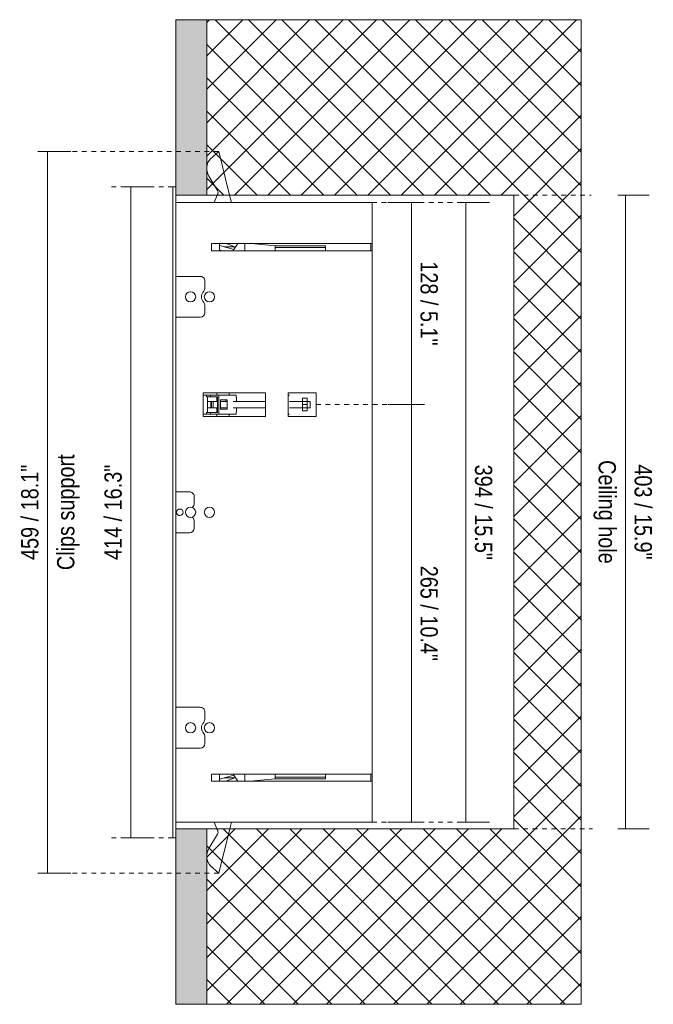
# Model space of a CAD drawing. Header units: millimetres. Extents: x -6861 to -4752, y -1287 to 6892.
# Tile 12 of 12: x -6223 to -5820, y 6267 to 6892. Entities that reach past the tile are written whole.
import ezdxf

# ---------------------------------------------------------------- set-up
doc = ezdxf.new("R2010")
doc.units = ezdxf.units.MM
doc.linetypes.add('Dash', pattern=[6, 3, -3])
doc.layers.add('A-ANNO-DIMS', color=7, linetype='Dash', lineweight=9, true_color=0xd2d2d2)
for name, color, linetype, lineweight in [('A-ANNO-DIMS-5', 7, 'Continuous', 9), ('A-DETL-GENF', 7, 'Continuous', 9), ('E-LITE-EQPM', 7, 'Continuous', 20)]:
    doc.layers.add(name, color=color, linetype=linetype, lineweight=lineweight)
doc.styles.add('Arial Narrow', font='ARIALN.TTF', dxfattribs={"height": 11})
doc.dimstyles.new('FARO_-_2_2mm_Arial_Narrow_mm_Inch_Left', dxfattribs={"dimscale": 304.8, "dimtxt": 11.257741, "dimasz": 0, "dimexe": 0.049213, "dimexo": 0.0625, "dimgap": 0.008202, "dimtad": 1, "dimdec": 0, "dimzin": 0, "dimdsep": 46, "dimtxsty": 'Arial Narrow', "dimblk1": 'NONE', "dimblk2": 'NONE', "dimsah": 1, "dimcen": 0.09, "dimadec": 0, "dimazin": 0, "dimtfac": 1, "dimtdec": 4, "dimtix": 1, "dimtmove": 0, "dimatfit": 3, "dimfxl": 0.016404, "dimfxlon": 1, "dimtvp": 1, "dimtolj": 1, "dimtzin": 0, "dimarcsym": 2})
doc.dimstyles.new('FARO_-_2_2mm_Arial_Narrow_mm_Inch_Right', dxfattribs={"dimscale": 304.8, "dimtxt": 11.257741, "dimasz": 0, "dimexe": 0.049213, "dimexo": 0.0625, "dimgap": 0.008202, "dimtad": 1, "dimdec": 0, "dimzin": 0, "dimdsep": 46, "dimtxsty": 'Arial Narrow', "dimblk1": 'NONE', "dimblk2": 'NONE', "dimsah": 1, "dimcen": 0.09, "dimadec": 0, "dimazin": 0, "dimtfac": 1, "dimtdec": 4, "dimtix": 1, "dimtmove": 0, "dimatfit": 3, "dimfxl": 0.016404, "dimfxlon": 1, "dimtvp": 1, "dimtolj": 1, "dimtzin": 0, "dimarcsym": 2})

# ---------------------------------------------------------------- blocks, each defined once
blk = doc.blocks.new('MINI COLIN-3 - 00-656166-Planta_PDF')
at = {"layer": 'E-LITE-EQPM'}
for p, q in [((-3241.59, 6808.83), (-3246.82, 6804.16)), ((-3234.65, 6781), (-3241.59, 6808.83)), ((-3247.88, 6793.18), (-3242.37, 6783.96)), ((-3270.76, 6372.65), (-3270.76, 6786.35)), ((-3268.96, 6786.35), (-3270.76, 6786.35)), ((-3242.22, 6781.73), (-3242.54, 6781)), ((-3268.96, 6781), (-3268.96, 6378.4)), ((-3268.96, 6776.4), (-3145.1, 6776.4)), ((-3242.54, 6781), (-3244.52, 6776.4)), ((-3233.5, 6776.4), (-3234.65, 6781)), ((-3145.1, 6776.4), (-3144, 6776.4)), ((-3144, 6750.19), (-3144, 6776.4)), ((-3241.12, 6745.72), (-3241.12, 6750.25)), ((-3246.26, 6745.69), (-3246.26, 6750.19)), ((-3246.26, 6750.19), (-3145.1, 6750.19)), ((-3145.1, 6745.69), (-3246.26, 6745.69)), ((-3241.1, 6746.17), (-3239.7, 6745.7)), ((-3231.97, 6746.44), (-3241.09, 6749.04)), ((-3241.09, 6748.63), (-3241.09, 6748.5)), ((-3231.33, 6748.11), (-3237.82, 6748.11)), ((-3236.8, 6750.2), (-3231.33, 6748.11)), ((-3224.9, 6745.69), (-3224.9, 6750.19)), ((-3205.63, 6748.78), (-3220.66, 6750.19)), ((-3173.65, 6748.88), (-3205.65, 6748.88)), ((-3205.65, 6748.73), (-3205.65, 6748.88)), ((-3173.65, 6747.85), (-3205.65, 6747.85)), ((-3205.65, 6747.76), (-3205.65, 6747.85)), ((-3205.65, 6747.39), (-3205.65, 6747.76)), ((-3205.63, 6748.75), (-3205.63, 6747.9)), ((-3205.63, 6747.41), (-3205.63, 6745.75)), ((-3173.65, 6748.88), (-3173.65, 6747.87)), ((-3173.65, 6747.85), (-3173.65, 6747.76)), ((-3173.65, 6747.76), (-3173.65, 6745.7)), ((-3145.1, 6750.19), (-3144, 6750.19)), ((-3144, 6745.69), (-3145.1, 6745.69)), ((-3144.8, 6745.69), (-3144.8, 6750.19)), ((-3144, 6750.19), (-3144, 6745.69)), ((-3144, 6413.19), (-3144, 6745.69)), ((-3266.51, 6729.39), (-3268.63, 6729.39)), ((-3253.62, 6729.39), (-3266.51, 6729.39)), ((-3250.4, 6721.63), (-3250.4, 6726.45)), ((-3250.4, 6706.34), (-3250.4, 6711.16)), ((-3268.63, 6703.39), (-3266.51, 6703.39)), ((-3266.51, 6703.39), (-3253.35, 6703.39)), ((-3251.49, 6655.45), (-3211.75, 6655.45)), ((-3251.49, 6640.45), (-3251.49, 6655.45)), ((-3251.49, 6653.95), (-3249.2, 6653.95)), ((-3251.49, 6641.95), (-3251.49, 6653.95)), ((-3249.26, 6653.93), (-3249.26, 6652.93)), ((-3249.26, 6653.93), (-3246.82, 6653.93)), ((-3246.82, 6652.93), (-3249.26, 6652.93)), ((-3248.81, 6642.93), (-3248.81, 6652.93)), ((-3246.82, 6653.93), (-3241.59, 6653.93)), ((-3246.82, 6652.93), (-3246.82, 6653.93)), ((-3242.43, 6652.93), (-3246.82, 6652.93)), ((-3242.86, 6655.43), (-3242.86, 6653.93)), ((-3242.86, 6655.43), (-3242.86, 6655.43)), ((-3242.86, 6652.93), (-3242.86, 6649.93)), ((-3242.43, 6642.93), (-3242.43, 6652.93)), ((-3242.34, 6655.43), (-3242.29, 6655.43)), ((-3241.59, 6653.93), (-3230.44, 6653.93)), ((-3241.59, 6653.93), (-3241.59, 6641.93)), ((-3240.53, 6644.93), (-3240.53, 6650.93)), ((-3240.53, 6650.93), (-3236.18, 6650.93)), ((-3237.14, 6650.4), (-3237.15, 6650.93)), ((-3236.18, 6650.93), (-3236.18, 6649.93)), ((-3234.85, 6653.93), (-3234.85, 6655.43)), ((-3234.85, 6655.43), (-3234.85, 6655.43)), ((-3230.44, 6653.93), (-3230.44, 6652.43)), ((-3230.44, 6652.43), (-3230.39, 6652.43)), ((-3230.39, 6652.43), (-3230.36, 6652.43)), ((-3230.36, 6649.98), (-3230.36, 6652.43)), ((-3211.75, 6655.45), (-3211.75, 6640.45)), ((-3197.34, 6640.45), (-3197.34, 6655.45)), ((-3197.34, 6655.45), (-3179.72, 6655.45)), ((-3197.34, 6653.95), (-3196.54, 6653.95)), ((-3197.34, 6641.95), (-3197.34, 6653.95)), ((-3188.4, 6647.93), (-3188.4, 6651.93)), ((-3188.4, 6651.93), (-3185.37, 6651.93)), ((-3185.37, 6651.93), (-3185.37, 6647.93)), ((-3179.72, 6655.45), (-3179.72, 6640.45)), ((-3246.67, 6649.98), (-3248.81, 6649.98)), ((-3248.81, 6645.89), (-3246.67, 6645.89)), ((-3246.68, 6649.93), (-3246.68, 6645.93)), ((-3246.68, 6649.93), (-3246.67, 6649.93)), ((-3246.67, 6645.93), (-3246.68, 6645.93)), ((-3246.67, 6649.93), (-3246.27, 6649.93)), ((-3246.67, 6649.93), (-3246.67, 6645.93)), ((-3246.27, 6645.93), (-3246.67, 6645.93)), ((-3246.27, 6649.93), (-3245.21, 6649.93)), ((-3246.27, 6649.93), (-3246.27, 6645.93)), ((-3245.21, 6645.93), (-3246.27, 6645.93)), ((-3245.26, 6649.93), (-3244.7, 6649.93)), ((-3244.7, 6645.93), (-3245.26, 6645.93)), ((-3245.21, 6649.93), (-3245.21, 6645.93)), ((-3244.7, 6649.93), (-3242.43, 6649.93)), ((-3242.43, 6645.93), (-3244.7, 6645.93)), ((-3242.86, 6645.93), (-3242.86, 6642.93)), ((-3240.53, 6649.93), (-3236.61, 6649.93)), ((-3236.61, 6645.93), (-3240.53, 6645.93)), ((-3236.18, 6644.93), (-3240.53, 6644.93)), ((-3236.61, 6649.93), (-3236.18, 6649.93)), ((-3236.18, 6645.93), (-3236.61, 6645.93)), ((-3236.18, 6649.93), (-3236.18, 6645.93)), ((-3236.18, 6645.93), (-3236.18, 6644.93)), ((-3211.75, 6649.98), (-3232.46, 6649.98)), ((-3232.46, 6645.89), (-3211.75, 6645.89)), ((-3230.36, 6643.43), (-3230.36, 6645.89)), ((-3196.55, 6645.89), (-3183.38, 6645.89)), ((-3183.38, 6649.98), (-3196.54, 6649.98)), ((-3188.4, 6643.93), (-3188.4, 6647.93)), ((-3188.4, 6647.93), (-3185.37, 6647.93)), ((-3188.4, 6643.93), (-3185.37, 6643.93)), ((-3185.37, 6647.93), (-3185.37, 6643.93)), ((-3183.38, 6647.93), (-3183.38, 6649.98)), ((-3183.38, 6645.89), (-3183.38, 6647.93)), ((-3249.2, 6641.95), (-3251.49, 6641.95)), ((-3211.75, 6640.45), (-3251.49, 6640.45)), ((-3249.26, 6642.93), (-3249.26, 6641.93)), ((-3249.26, 6642.93), (-3246.82, 6642.93)), ((-3249.26, 6641.93), (-3246.82, 6641.93)), ((-3246.82, 6642.93), (-3242.43, 6642.93)), ((-3246.82, 6641.93), (-3246.82, 6642.93)), ((-3246.82, 6641.93), (-3241.59, 6641.93)), ((-3242.86, 6641.93), (-3242.86, 6640.45)), ((-3241.59, 6641.93), (-3230.44, 6641.93)), ((-3234.85, 6640.45), (-3234.85, 6641.93)), ((-3230.44, 6643.43), (-3230.44, 6641.93)), ((-3230.44, 6643.43), (-3230.39, 6643.43)), ((-3230.36, 6643.43), (-3230.39, 6643.43)), ((-3196.54, 6641.95), (-3197.34, 6641.95)), ((-3179.72, 6640.45), (-3197.34, 6640.45)), ((-3266.51, 6592.49), (-3268.63, 6592.49)), ((-3260.45, 6592.49), (-3266.51, 6592.49)), ((-3257.23, 6584.73), (-3257.23, 6589.55)), ((-3257.23, 6569.44), (-3257.23, 6574.26)), ((-3268.63, 6566.49), (-3266.51, 6566.49)), ((-3266.51, 6566.49), (-3260.18, 6566.49)), ((-3266.51, 6455.59), (-3268.63, 6455.59)), ((-3253.62, 6455.59), (-3266.51, 6455.59)), ((-3250.4, 6447.83), (-3250.4, 6452.65)), ((-3250.4, 6432.54), (-3250.4, 6437.36)), ((-3268.63, 6429.59), (-3266.51, 6429.59)), ((-3266.51, 6429.59), (-3253.35, 6429.59)), ((-3246.26, 6408.69), (-3246.26, 6413.19)), ((-3246.26, 6413.19), (-3145.1, 6413.19)), ((-3241.12, 6408.64), (-3241.12, 6413.16)), ((-3240.02, 6413.19), (-3241.1, 6412.82)), ((-3241.09, 6409.96), (-3231.97, 6412.55)), ((-3224.9, 6408.69), (-3224.9, 6413.19)), ((-3205.63, 6413.14), (-3205.63, 6411.57)), ((-3173.65, 6413.19), (-3173.65, 6411.31)), ((-3145.1, 6413.19), (-3144, 6413.19)), ((-3144.8, 6408.69), (-3144.8, 6413.19)), ((-3144, 6413.19), (-3144, 6408.69)), ((-3145.1, 6408.69), (-3246.26, 6408.69)), ((-3241.09, 6410.49), (-3241.09, 6410.37)), ((-3237.85, 6410.88), (-3231.34, 6410.88)), ((-3231.34, 6410.88), (-3237.08, 6408.69)), ((-3231.46, 6408.69), (-3231.33, 6408.74)), ((-3221.8, 6408.69), (-3205.63, 6410.21)), ((-3205.65, 6411.31), (-3205.65, 6411.59)), ((-3205.65, 6411.22), (-3205.65, 6411.31)), ((-3205.65, 6411.22), (-3173.65, 6411.22)), ((-3205.65, 6410.21), (-3173.65, 6410.21)), ((-3205.63, 6411.22), (-3205.63, 6410.21)), ((-3173.65, 6411.31), (-3173.65, 6411.22)), ((-3173.65, 6411.21), (-3173.65, 6410.21)), ((-3144, 6408.69), (-3145.1, 6408.69)), ((-3144, 6382.6), (-3144, 6408.69)), ((-3145.1, 6382.6), (-3268.96, 6382.6)), ((-3242.71, 6378.4), (-3244.52, 6382.6)), ((-3233.5, 6382.6), (-3234.55, 6378.4)), ((-3144, 6382.6), (-3145.1, 6382.6)), ((-3247.88, 6365.81), (-3242.37, 6375.04)), ((-3242.22, 6377.27), (-3242.71, 6378.4)), ((-3234.55, 6378.4), (-3241.59, 6350.16)), ((-3268.96, 6372.65), (-3270.76, 6372.65)), ((-3241.59, 6350.16), (-3246.82, 6354.83))]:
    blk.add_line(p, q, dxfattribs=at)
at = {"layer": 'E-LITE-EQPM', "flags": 128}
for points in [[(-3229.45, 6750.19), (-3232.36, 6745.87), (-3232.46, 6745.7)], [(-3232.4, 6413.19), (-3232.36, 6413.12), (-3229.36, 6408.7)]]:
    blk.add_lwpolyline(points, dxfattribs=at)
at = {"layer": 'E-LITE-EQPM'}
for centre, radius, start, end in [((-3240.22, 6797.98), 9.04, 136.83775, 212.11299), ((-3244.53, 6782.69), 2.5, 337.3038, 30.40857), ((-3253.35, 6726.45), 2.95, 0, 95.25223), ((-3259.52, 6716.4), 3.27, 0, 180), ((-3247.42, 6716.4), 5.13, 135.27523, 224.72477), ((-3252.7, 6721.63), 2.3, 315.27523, 0), ((-3247.51, 6716.4), 3.27, 0, 180), ((-3259.52, 6716.4), 3.27, 180, 0), ((-3252.7, 6711.16), 2.3, 0, 44.72477), ((-3247.51, 6716.4), 3.27, 180, 0), ((-3253.35, 6706.34), 2.95, 270, 0), ((-3260.18, 6589.55), 2.95, 0, 95.25223), ((-3266.35, 6579.5), 2.08, 90, 94.47556), ((-3266.35, 6579.5), 2.08, 270, 90), ((-3259.52, 6579.5), 3.27, 0, 180), ((-3254.25, 6579.5), 5.13, 135.27523, 144.26205), ((-3259.53, 6584.73), 2.3, 315.27523, 0), ((-3247.48, 6579.5), 3.27, 0, 180), ((-3266.35, 6579.5), 2.08, 265.52444, 270), ((-3259.52, 6579.5), 3.27, 180, 0), ((-3254.25, 6579.5), 5.13, 215.73795, 224.72477), ((-3259.53, 6574.26), 2.3, 0, 44.72477), ((-3247.48, 6579.5), 3.27, 180, 0), ((-3260.18, 6569.44), 2.95, 270, 0), ((-3253.35, 6452.65), 2.95, 0, 95.25223), ((-3259.52, 6442.6), 3.27, 0, 180), ((-3247.42, 6442.6), 5.13, 135.27523, 224.72477), ((-3252.7, 6447.83), 2.3, 315.27523, 0), ((-3247.48, 6442.6), 3.27, 0, 180), ((-3259.52, 6442.6), 3.27, 180, 0), ((-3252.7, 6437.36), 2.3, 0, 44.72477), ((-3247.48, 6442.6), 3.27, 180, 0), ((-3253.35, 6432.54), 2.95, 270, 0), ((-3244.53, 6376.3), 2.5, 329.59143, 22.6962), ((-3240.22, 6361.01), 9.04, 147.88701, 223.16225)]:
    blk.add_arc(centre, radius, start, end, dxfattribs=at)
for points in [[(-3231.33, 6748.11), (-3231.33, 6747.88), (-3231.33, 6747.65), (-3231.33, 6747.41)], [(-3231.33, 6411.59), (-3231.33, 6411.34), (-3231.34, 6411.11), (-3231.34, 6410.88)]]:
    blk.add_open_spline(points, degree=3, dxfattribs=at)
blk.add_open_spline([(-3266.51, 6577.42), (-3266.63, 6577.43), (-3266.87, 6577.47), (-3267.2, 6577.59), (-3267.51, 6577.76), (-3267.77, 6577.97), (-3267.96, 6578.17), (-3268.09, 6578.35), (-3268.17, 6578.49), (-3268.25, 6578.64), (-3268.31, 6578.8), (-3268.36, 6578.97), (-3268.4, 6579.13), (-3268.42, 6579.31), (-3268.42, 6579.5), (-3268.42, 6579.68), (-3268.4, 6579.86), (-3268.36, 6580.03), (-3268.31, 6580.19), (-3268.25, 6580.35), (-3268.17, 6580.5), (-3268.09, 6580.64), (-3267.96, 6580.82), (-3267.77, 6581.02), (-3267.51, 6581.24), (-3267.21, 6581.4), (-3266.87, 6581.52), (-3266.63, 6581.56), (-3266.51, 6581.57)], degree=3, knots=[0, 0, 0, 0, 0.055556, 0.111111, 0.166667, 0.222222, 0.277778, 0.305556, 0.333333, 0.361111, 0.388889, 0.416667, 0.444444, 0.472222, 0.5, 0.527778, 0.555556, 0.583333, 0.611111, 0.638889, 0.666667, 0.694444, 0.722222, 0.777778, 0.833333, 0.888889, 0.944444, 1, 1, 1, 1], dxfattribs=at)
blk = doc.blocks.new('DIMBLOCK10-Planta_PDF')
at = {"layer": 'A-ANNO-DIMS-5', "color": 251, "true_color": 0x5b5b5b}
for p, q in [((-6152.38, 6786.35), (-6157.38, 6786.35)), ((-6152.58, 6786.35), (-6137.38, 6786.35)), ((-6152.38, 6786.35), (-6152.38, 6372.65)), ((-6152.38, 6372.65), (-6157.38, 6372.65)), ((-6152.58, 6372.65), (-6137.38, 6372.65))]:
    blk.add_line(p, q, dxfattribs=at)
at = {"layer": 'A-ANNO-DIMS-5', "color": 0, "insert": (-6169.1, 6549.21), "char_height": 11, "width": 72.6928, "attachment_point": 1, "rotation": 90, "line_spacing_factor": 0.974696, "style": 'Arial Narrow'}
blk.add_mtext('414 / 16.3"', dxfattribs=at)
blk = doc.blocks.new('_None')
blk = doc.blocks.new('DIMBLOCK11-Planta_PDF')
at = {"layer": 'A-ANNO-DIMS-5', "color": 251, "true_color": 0x5b5b5b}
for p, q in [((-5944.19, 6776.4), (-5924.19, 6776.4)), ((-5939.19, 6776.4), (-5944.19, 6776.4)), ((-5939.19, 6382.6), (-5939.19, 6776.4)), ((-5944.19, 6382.6), (-5924.19, 6382.6)), ((-5939.19, 6382.6), (-5944.19, 6382.6))]:
    blk.add_line(p, q, dxfattribs=at)
at = {"layer": 'A-ANNO-DIMS-5', "color": 0, "insert": (-5922.48, 6609.78), "char_height": 11, "width": 72.6928, "attachment_point": 1, "rotation": 270, "line_spacing_factor": 0.974696, "style": 'Arial Narrow'}
blk.add_mtext('394 / 15.5"', dxfattribs=at)
blk = doc.blocks.new('DIMBLOCK12-Planta_PDF')
at = {"layer": 'A-ANNO-DIMS-5', "color": 251, "true_color": 0x5b5b5b}
for p, q in [((-5842.66, 6781), (-5822.66, 6781)), ((-5837.66, 6781), (-5842.66, 6781)), ((-5837.66, 6378.4), (-5837.66, 6781)), ((-5842.66, 6378.4), (-5822.66, 6378.4)), ((-5837.66, 6378.4), (-5842.66, 6378.4))]:
    blk.add_line(p, q, dxfattribs=at)
at = {"layer": 'A-ANNO-DIMS-5', "color": 0, "char_height": 11, "attachment_point": 1, "rotation": 270, "line_spacing_factor": 0.974696, "style": 'Arial Narrow'}
for s, insert, width in [('Ceiling hole', (-5843.82, 6612.66), 79.1258), ('403 / 15.9"', (-5820.95, 6609.98), 72.6928)]:
    blk.add_mtext(s, dxfattribs=dict(at, insert=insert, width=width))
blk = doc.blocks.new('DIMBLOCK13-Planta_PDF')
at = {"layer": 'A-ANNO-DIMS-5', "color": 251, "true_color": 0x5b5b5b}
for p, q in [((-5973.59, 6647.95), (-5988.79, 6647.95)), ((-5973.79, 6382.6), (-5973.79, 6647.95)), ((-5973.79, 6647.95), (-5968.79, 6647.95)), ((-5973.59, 6382.6), (-5988.79, 6382.6)), ((-5973.79, 6382.6), (-5968.79, 6382.6))]:
    blk.add_line(p, q, dxfattribs=at)
at = {"layer": 'A-ANNO-DIMS-5', "color": 0, "insert": (-5957.08, 6545.56), "char_height": 11, "width": 72.6928, "attachment_point": 1, "rotation": 270, "line_spacing_factor": 0.974696, "style": 'Arial Narrow'}
blk.add_mtext('265 / 10.4"', dxfattribs=at)
blk = doc.blocks.new('DIMBLOCK14-Planta_PDF')
at = {"layer": 'A-ANNO-DIMS-5', "color": 251, "true_color": 0x5b5b5b}
for p, q in [((-5973.59, 6776.4), (-5988.79, 6776.4)), ((-5973.79, 6647.95), (-5973.79, 6776.4)), ((-5973.79, 6776.4), (-5968.79, 6776.4)), ((-5973.59, 6647.95), (-5988.79, 6647.95)), ((-5973.79, 6647.95), (-5968.79, 6647.95))]:
    blk.add_line(p, q, dxfattribs=at)
at = {"layer": 'A-ANNO-DIMS-5', "color": 0, "insert": (-5957.08, 6738.97), "char_height": 11, "width": 64.3299, "attachment_point": 1, "rotation": 270, "line_spacing_factor": 0.974696, "style": 'Arial Narrow'}
blk.add_mtext('128 / 5.1"', dxfattribs=at)
blk = doc.blocks.new('DIMBLOCK15-Planta_PDF')
at = {"layer": 'A-ANNO-DIMS-5', "color": 251, "true_color": 0x5b5b5b}
for p, q in [((-6205.36, 6808.83), (-6210.36, 6808.83)), ((-6205.56, 6808.83), (-6190.36, 6808.83)), ((-6205.36, 6808.83), (-6205.36, 6350.16)), ((-6205.36, 6350.16), (-6210.36, 6350.16)), ((-6205.56, 6350.16), (-6190.36, 6350.16))]:
    blk.add_line(p, q, dxfattribs=at)
at = {"layer": 'A-ANNO-DIMS-5', "color": 0, "char_height": 11, "attachment_point": 1, "rotation": 90, "line_spacing_factor": 0.974696, "style": 'Arial Narrow'}
for s, insert, width in [('Clips support', (-6199.21, 6542.77), 88.132), ('459 / 18.1"', (-6222.08, 6549.21), 72.6928)]:
    blk.add_mtext(s, dxfattribs=dict(at, insert=insert, width=width))

msp = doc.modelspace()

# ---------------------------------------------------------------- hatches: boundary and pattern name
at = {"layer": 'A-DETL-GENF', "true_color": 0xc0c0c0}
h = msp.add_hatch(color=9, dxfattribs=at)
h.paths.add_polyline_path([(-6104.04, 6266.9), (-6104.04, 6378.4), (-6123.78, 6378.4), (-6123.78, 6266.9)])
h.paths.add_polyline_path([(-6114.81, 6781), (-6104.04, 6781), (-6104.04, 6892.5), (-6123.78, 6892.5), (-6123.78, 6781)])
at = {"layer": 'A-DETL-GENF', "true_color": 0xaaaaaa}
h = msp.add_hatch(dxfattribs=at)
h.set_pattern_fill('FP_1', color=253, style=0, pattern_type=2)
h.set_pattern_definition([(45, (-2854.819, 0), (-10.606602, 10.606602), []), (135, (-2854.819, 0), (-10.606602, -10.606602), [])])
h.paths.add_polyline_path([(-6104.04, 6266.9), (-5865.88, 6266.9), (-5865.88, 6892.5), (-6104.04, 6892.5), (-6104.04, 6781), (-5908.78, 6781), (-5908.78, 6378.4), (-6104.04, 6378.4), (-6104.04, 6277.13)])

# ---------------------------------------------------------------- linework, layer by layer
at = {"layer": 'A-ANNO-DIMS', "color": 9, "linetype": 'Continuous', "true_color": 0xc8c8c8}
for p, q in [((-5865.88, 6892.5), (-6104.04, 6892.5)), ((-5865.88, 6266.9), (-5865.88, 6892.5)), ((-5908.78, 6781), (-5908.78, 6579.26)), ((-5908.78, 6579.26), (-5908.78, 6378.4)), ((-6104.04, 6266.9), (-5865.88, 6266.9))]:
    msp.add_line(p, q, dxfattribs=at)
at = {"layer": 'A-ANNO-DIMS'}
for p, q in [((-6096.41, 6808.83), (-6211.41, 6808.83)), ((-6125.58, 6786.35), (-6166.17, 6786.35)), ((-5998.82, 6776.4), (-5943.78, 6776.4)), ((-5914.54, 6781), (-5859.54, 6781)), ((-6034.54, 6647.95), (-5964.54, 6647.95)), ((-5998.82, 6382.6), (-5943.78, 6382.6)), ((-5908.78, 6378.4), (-5858.78, 6378.4)), ((-6125.58, 6372.65), (-6165.58, 6372.65)), ((-6096.41, 6350.16), (-6211.41, 6350.16))]:
    msp.add_line(p, q, dxfattribs=at)
at = {"layer": 'E-LITE-EQPM'}
for p, q in [((-6104.04, 6892.5), (-6123.78, 6892.5)), ((-6123.78, 6892.5), (-6123.78, 6781)), ((-6104.04, 6781), (-6104.04, 6892.5)), ((-6123.78, 6781), (-6104.04, 6781)), ((-6123.78, 6378.4), (-6123.78, 6266.9)), ((-6104.04, 6378.4), (-6123.78, 6378.4)), ((-6104.04, 6266.9), (-6104.04, 6378.4)), ((-6123.78, 6266.9), (-6104.04, 6266.9))]:
    msp.add_line(p, q, dxfattribs=at)
at = {"layer": 'E-LITE-EQPM', "color": 253, "true_color": 0xaaaaaa}
for p, q in [((-6104.04, 6781), (-5908.78, 6781)), ((-5908.78, 6378.4), (-6104.04, 6378.4))]:
    msp.add_line(p, q, dxfattribs=at)

# ---------------------------------------------------------------- block references
at = {"layer": 'E-LITE-EQPM'}
msp.add_blockref('MINI COLIN-3 - 00-656166-Planta_PDF', (-2854.82, 0), dxfattribs=at)
msp.add_blockref('MINI COLIN-3 - 00-656166-Planta_PDF', (-2854.82, 0), dxfattribs=at)

# ---------------------------------------------------------------- dimensions: what is measured, and where the dimension line sits
at = {"layer": 'A-ANNO-DIMS', "color": 251, "linetype": 'Continuous', "true_color": 0x5b5b5b}
for base, p1, p2, text, dimstyle, override, picture, middle in [((-6205.36, 6350.16), (-6210.36, 6808.83), (-6210.36, 6350.16), '<>\\XClips support', 'FARO_-_2_2mm_Arial_Narrow_mm_Inch_Left', {"dimpost": '<>', "dimfxl": 458.668679}, 'DIMBLOCK15-Planta_PDF', (-6205.36, 6579.5)), ((-5837.66, 6781), (-5842.66, 6378.4), (-5842.66, 6781), '<>\\XCeiling hole', 'FARO_-_2_2mm_Arial_Narrow_mm_Inch_Right', {"dimtad": 4, "dimpost": '<>', "dimfxl": 402.6}, 'DIMBLOCK12-Planta_PDF', (-5837.66, 6579.7))]:
    dim = msp.add_linear_dim(base=base, p1=p1, p2=p2, angle=90, text=text, dimstyle=dimstyle, override=override, dxfattribs=at)
    dim.commit()
    dim.dimension.update_dxf_attribs({"geometry": picture, "text_midpoint": middle})
for base, p1, p2, dimstyle, override, picture, middle in [((-6152.38, 6372.65), (-6157.38, 6786.35), (-6157.38, 6372.65), 'FARO_-_2_2mm_Arial_Narrow_mm_Inch_Left', {"dimpost": '<>', "dimfxl": 413.7}, 'DIMBLOCK10-Planta_PDF', (-6162, 6579.5)), ((-5973.79, 6776.4), (-5968.79, 6647.95), (-5968.79, 6776.4), 'FARO_-_2_2mm_Arial_Narrow_mm_Inch_Right', {"dimtad": 4, "dimpost": '<>', "dimfxl": 128.45}, 'DIMBLOCK14-Planta_PDF', (-5964.17, 6712.17)), ((-5939.19, 6776.4), (-5944.19, 6382.6), (-5944.19, 6776.4), 'FARO_-_2_2mm_Arial_Narrow_mm_Inch_Right', {"dimtad": 4, "dimpost": '<>', "dimfxl": 393.8}, 'DIMBLOCK11-Planta_PDF', (-5929.57, 6579.5)), ((-5973.79, 6647.95), (-5968.79, 6382.6), (-5968.79, 6647.95), 'FARO_-_2_2mm_Arial_Narrow_mm_Inch_Right', {"dimtad": 4, "dimpost": '<>', "dimfxl": 265.35}, 'DIMBLOCK13-Planta_PDF', (-5964.17, 6515.27))]:
    dim = msp.add_linear_dim(base=base, p1=p1, p2=p2, angle=90, dimstyle=dimstyle, override=override, dxfattribs=at)
    dim.commit()
    dim.dimension.update_dxf_attribs({"geometry": picture, "text_midpoint": middle})

doc.saveas('drawing.dxf')
